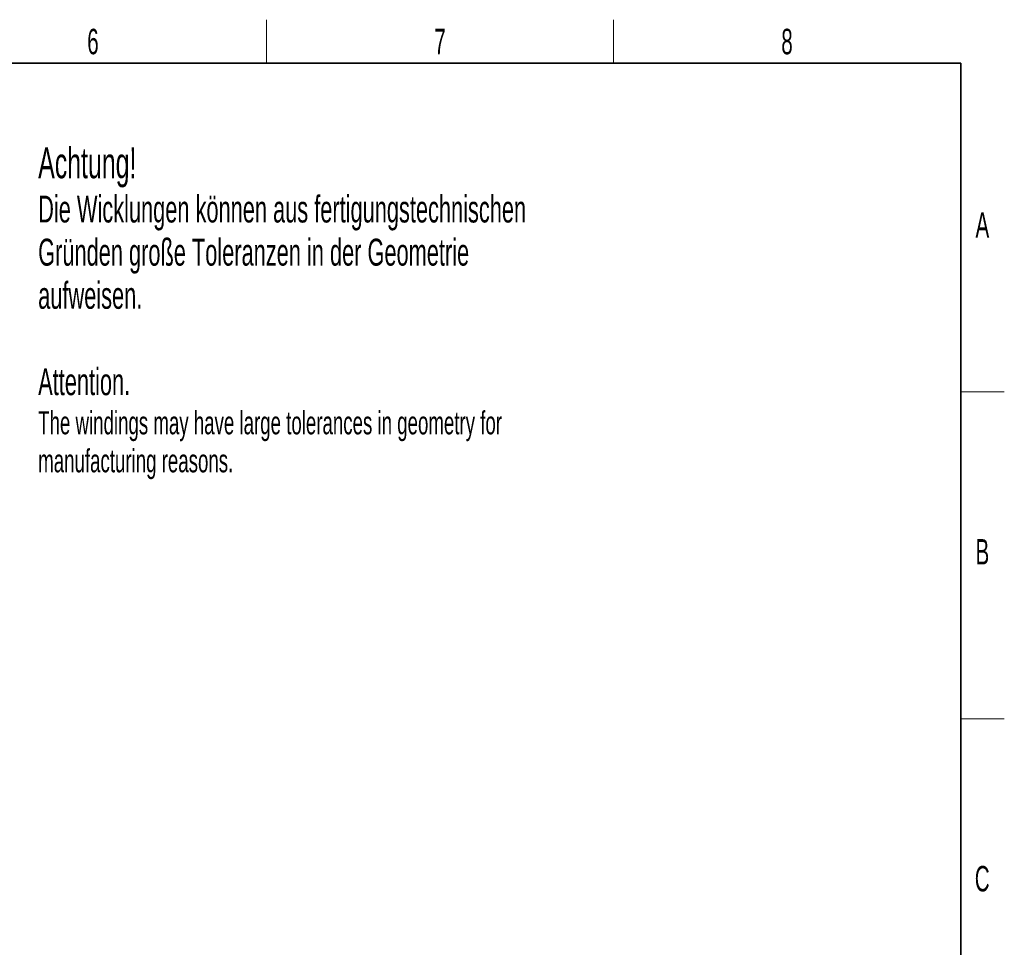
# Model space of a CAD drawing. Header units: millimetres. Extents: x 5 to 418, y 2 to 292.
# Tile 40 of 40: x 279 to 414, y 161 to 288. Entities that reach past the tile are written whole.
import ezdxf

# ---------------------------------------------------------------- set-up
doc = ezdxf.new("R2010")
doc.units = ezdxf.units.MM
doc.layers.add('SLD-0', color=7, linetype='Continuous')
doc.styles.add('SLDTEXTSTYLE0', font='TXT', dxfattribs={"width": 0.605})

# ---------------------------------------------------------------- blocks, each defined once
blk = doc.blocks.new('SW_NOTE_0')
at = {"layer": 'SLD-0', "color": 0, "attachment_point": 1, "style": 'SLDTEXTSTYLE0'}
for s, insert, char_height in [('Achtung!', (0, 5.46), 4.233), ('Die Wicklungen können aus fertigungstechnischen', (0, -1.16), 3.7042), ('Gründen große Toleranzen in der Geometrie', (0, -7.1), 3.7042), ('aufweisen.', (0, -13.04), 3.704), ('Attention.', (0, -24.93), 3.704), ('The windings may have large tolerances in geometry for', (0, -30.85), 3.175), ('manufacturing reasons.', (0, -36.08), 3.175)]:
    blk.add_mtext(s, dxfattribs=dict(at, insert=insert, char_height=char_height))

msp = doc.modelspace()

# ---------------------------------------------------------------- linework, layer by layer
at = {"layer": 'SLD-0', "lineweight": 18}
for p, q in [((312.5, 282.5), (312.5, 288.5)), ((360.25, 282.5), (360.25, 288.5)), ((408, 237.25), (414, 237.25)), ((408, 192.25), (414, 192.25))]:
    msp.add_line(p, q, dxfattribs=at)
at = {"layer": 'SLD-0', "lineweight": 35}
for p, q in [((408, 282.5), (26, 282.5)), ((408, 12), (408, 282.5))]:
    msp.add_line(p, q, dxfattribs=at)

# ---------------------------------------------------------------- block references
at = {"layer": 'SLD-0'}
msp.add_blockref('SW_NOTE_0', (281.0673, 265.4458), dxfattribs=at)

# ---------------------------------------------------------------- texts
at = {"layer": 'SLD-0', "char_height": 3.5, "attachment_point": 2, "style": 'SLDTEXTSTYLE0'}
for s, insert in [('6', (288.6027, 287.243)), ('7', (336.3527, 287.243)), ('8', (384.1027, 287.243)), ('A', (410.9816, 262.0011)), ('B', (410.9816, 217.0011)), ('C', (410.9597, 172.0011))]:
    msp.add_mtext(s, dxfattribs=dict(at, insert=insert))

doc.saveas('drawing.dxf')
